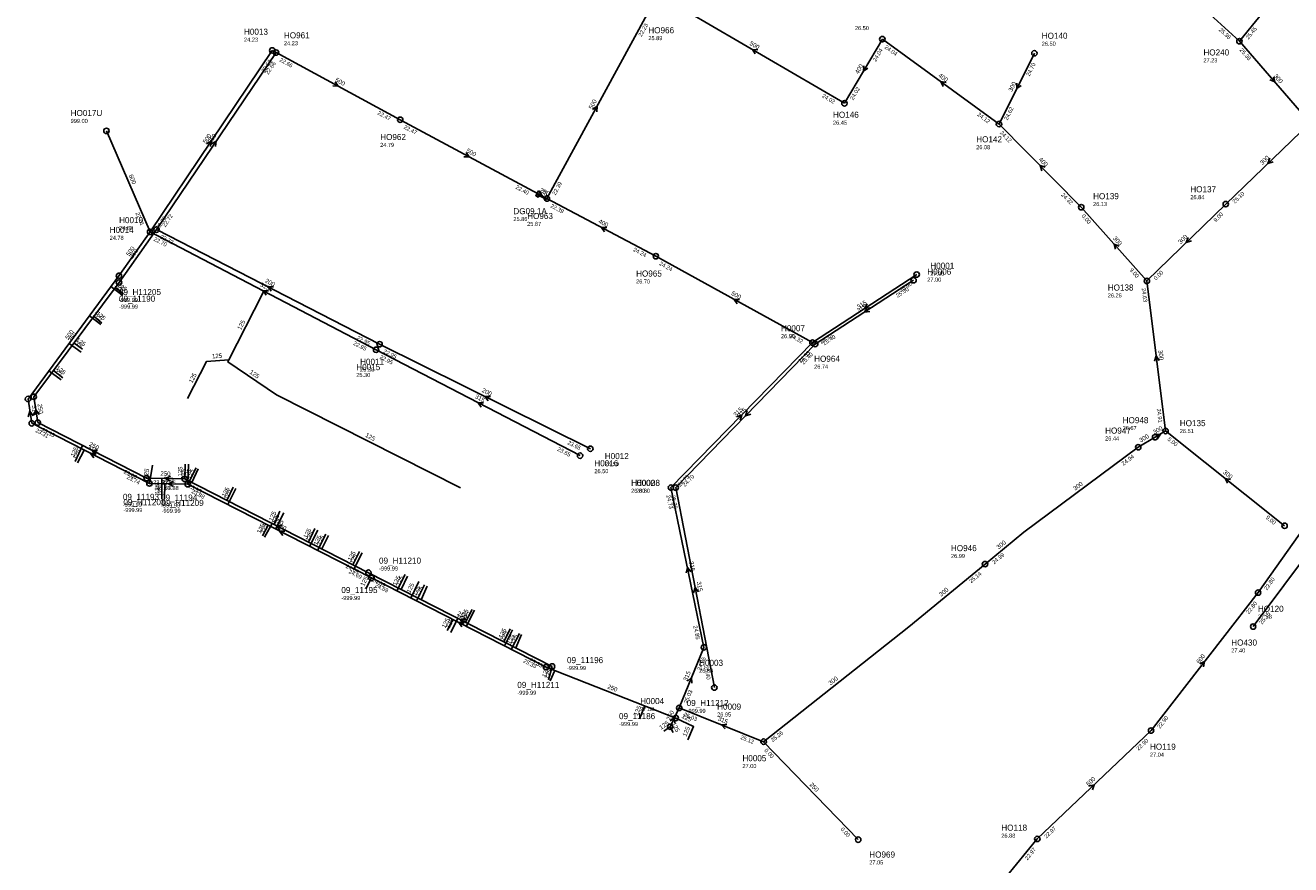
# Model space of a CAD drawing. Header units: metres. Extents: x 179992 to 198392, y 351761 to 369438.
# Tile 83 of 194: x 193270 to 193645, y 358014 to 358262. Entities that reach past the tile are written whole.
import ezdxf

# ---------------------------------------------------------------- set-up
doc = ezdxf.new("R2010")
doc.units = ezdxf.units.M

msp = doc.modelspace()

# ---------------------------------------------------------------- linework, layer by layer
at = {"layer": 'B-WE-RI-GWA-POMPPUT', "linetype": 'Continuous'}
msp.add_lwpolyline([(193422.31, 358213.095), (193421.556, 358211.65), (193422.265, 358211.28), (193423.019, 358212.725), (193422.31, 358213.095)], dxfattribs=at)
at = {"layer": 'B-WE-RI-GWA-RIOOLLEIDING_BETON_300', "linetype": 'Continuous'}
for points in [[(193602.74, 358282.2), (193629.84, 358257.42)], [(193639.37, 358269.07), (193629.84, 358257.42)], [(193629.84, 358257.42), (193650.83, 358233.27)], [(193569.15, 358253.84), (193558.68, 358232.9)], [(193650.83, 358233.27), (193625.79, 358209.17)], [(193602.46, 358186.43), (193583.02, 358208.27)], [(193625.79, 358209.17), (193602.46, 358186.43)], [(193608, 358142), (193602.46, 358186.43)], [(193599.9, 358137.19), (193604.882, 358140.148)], [(193604.882, 358140.148), (193608, 358142)], [(193643.23, 358113.94), (193608, 358142)], [(193554.54, 358102.59), (193566, 358112), (193599.9, 358137.19)], [(193633.918, 358084.095), (193670.218, 358132.65)], [(193489, 358050), (193532, 358084), (193554.54, 358102.59)]]:
    msp.add_lwpolyline(points, dxfattribs=at)
at = {"layer": 'B-WE-RI-GWA-RIOOLLEIDING_BETON_400', "linetype": 'Continuous'}
for points in [[(193524.14, 358258.03), (193512.93, 358239.03)], [(193558.68, 358232.9), (193524.14, 358258.03)], [(193583.02, 358208.27), (193558.68, 358232.9)], [(193424.85, 358210.81), (193457.09, 358193.76)]]:
    msp.add_lwpolyline(points, dxfattribs=at)
at = {"layer": 'B-WE-RI-GWA-RIOOLLEIDING_BETON_500', "linetype": 'Continuous'}
for points in [[(193512.93, 358239.03), (193458.39, 358270.92)], [(193424.85, 358210.81), (193454.54, 358265.46)], [(193344.66, 358254.06), (193381.42, 358234.16)], [(193381.42, 358234.16), (193422.287, 358212.188)], [(193503.45, 358168.16), (193457.09, 358193.76)]]:
    msp.add_lwpolyline(points, dxfattribs=at)
at = {"layer": 'B-WE-RI-GWA-RIOOLLEIDING_BETON_600', "linetype": 'Continuous'}
for points in [[(193635.39, 358094.15), (193664.9, 358135.82)], [(193603.7, 358053.31), (193635.39, 358094.15)], [(193570.02, 358021.21), (193603.7, 358053.31)], [(193536.33, 357980.02), (193570.02, 358021.21)]]:
    msp.add_lwpolyline(points, dxfattribs=at)
at = {"layer": 'B-WE-RI-GWA-RIOOLLEIDING_PVC_250', "linetype": 'Continuous'}
msp.add_lwpolyline([(193422.287, 358212.188), (193424.85, 358210.81)], dxfattribs=at)
at = {"layer": 'B-WE-RI-GWA-RIOOLPUT_INSPECTIEPUT'}
for centre in [(193524.14, 358258.03), (193629.84, 358257.42), (193569.15, 358253.84), (193512.93, 358239.03), (193381.42, 358234.16), (193558.68, 358232.9), (193424.85, 358210.81), (193625.79, 358209.17), (193583.02, 358208.27), (193457.09, 358193.76), (193602.46, 358186.43), (193608, 358142), (193604.88, 358140.15), (193599.9, 358137.19), (193643.23, 358113.94), (193554.54, 358102.59), (193635.39, 358094.15), (193633.92, 358084.09), (193603.7, 358053.31), (193570.02, 358021.21)]:
    msp.add_circle(centre, 0.8, dxfattribs=at)
at = {"layer": 'B-WE-RI-GWA_STROMINGSRICHTING'}
for points in [[(193487.27, 358254.87), (193485.66, 358254.97), (193486.54, 358253.63)], [(193518.65, 358250.14), (193518.54, 358248.53), (193519.89, 358249.4)], [(193362.12, 358245.43), (193363.04, 358244.11), (193361.43, 358244.16)], [(193543, 358245.2), (193541.41, 358245.47), (193542.15, 358244.04)], [(193563.91, 358244.98), (193563.91, 358243.37), (193565.2, 358244.34)], [(193639.93, 358246.9), (193640.33, 358245.34), (193638.85, 358245.96)], [(193438.37, 358237.21), (193439.7, 358238.14), (193439.64, 358236.53)], [(193400.93, 358224.49), (193401.85, 358223.17), (193400.24, 358223.22)], [(193638.85, 358222.74), (193638.31, 358221.22), (193639.85, 358221.7)], [(193572.37, 358220.07), (193570.85, 358220.59), (193571.35, 358219.05)], [(193422.56, 358212.92), (193423.57, 358211.5), (193421.83, 358211.55)], [(193442.58, 358202.25), (193440.97, 358202.29), (193441.91, 358200.98)], [(193614.65, 358199.32), (193614.12, 358197.8), (193615.66, 358198.29)], [(193594.24, 358196.75), (193592.74, 358197.35), (193593.16, 358195.8)], [(193481.88, 358180.89), (193480.27, 358180.96), (193481.18, 358179.63)], [(193606.12, 358162.88), (193605.23, 358164.21), (193604.69, 358162.7)], [(193604.7, 358140.95), (193606.44, 358141.07), (193605.5, 358139.61)], [(193627.19, 358127.64), (193625.61, 358127.97), (193626.29, 358126.51)], [(193618.09, 358073.03), (193619.55, 358073.73), (193619.23, 358072.15)], [(193585.32, 358036.79), (193586.86, 358037.26), (193586.31, 358035.75)]]:
    msp.add_lwpolyline(points, dxfattribs=at)
at = {"layer": 'B-WE-RI-HWA-KOLKAANSLUITLEIDING_PVC_125', "linetype": 'Continuous'}
for points in [[(193344.746, 358152.724), (193330.393, 358162.46), (193330.695, 358163.053), (193340.627, 358182.565), (193340.958, 358183.428)], [(193318.479, 358151.646), (193324.046, 358162.55), (193330.695, 358163.053)], [(193399.219, 358125.155), (193344.746, 358152.724)]]:
    msp.add_lwpolyline(points, dxfattribs=at)
at = {"layer": 'B-WE-RI-HWA-PERCEELAANSLUITLEIDING_PVC_125', "linetype": 'Continuous'}
for points in [[(193299.254, 358182.129), (193295.774, 358184.738)], [(193292.811, 358173.498), (193289.39, 358176.101)], [(193286.961, 358165.372), (193283.366, 358167.919)], [(193281.079, 358157.121), (193277.42, 358159.86)], [(193285.877, 358132.589), (193287.807, 358136.368)], [(193308.113, 358131.922), (193307.192, 358126.468)], [(193318.722, 358132.206), (193318.508, 358126.245)], [(193320.99, 358131.107), (193318.508, 358126.245)], [(193311.636, 358121.903), (193311.724, 358126.379)], [(193332.776, 358124.966), (193330.342, 358120.201)], [(193346.957, 358117.753), (193344.512, 358112.965)], [(193340.654, 358110.927), (193342.278, 358114.106)], [(193357.042, 358112.67), (193354.569, 358107.829)], [(193359.441, 358111.441), (193356.97, 358106.603)], [(193370.127, 358105.934), (193367.677, 358101.135)], [(193371.263, 358095.308), (193372.882, 358098.477)], [(193382.875, 358099.484), (193380.4, 358094.638)], [(193386.928, 358097.411), (193384.515, 358092.536)], [(193388.652, 358096.449), (193386.212, 358091.67)], [(193403.396, 358088.908), (193400.96, 358084.138)], [(193395.352, 358082.925), (193397.003, 358086.159)], [(193414.675, 358083.112), (193412.254, 358078.37)], [(193416.708, 358082.073), (193414.287, 358077.332)], [(193425.84, 358067.98), (193427.158, 358071.064)], [(193452.206, 358056.759), (193453.838, 358060.595)], [(193466.559, 358050.521), (193468.252, 358054.48), (193463, 358057)]]:
    msp.add_lwpolyline(points, dxfattribs=at)
at = {"layer": 'B-WE-RI-HWA-RIOOLLEIDING', "linetype": 'Continuous'}
for points in [[(193307.36, 358200.96), (193374.26, 358166.05)], [(193533.38, 358186.63), (193504.29, 358167.74)], [(193374.26, 358166.05), (193434.65, 358134.7)], [(193504.29, 358167.74), (193463.002, 358125.24)], [(193463.002, 358125.24), (193474.41, 358066.02)]]:
    msp.add_lwpolyline(points, dxfattribs=at)
at = {"layer": 'B-WE-RI-HWA-RIOOLLEIDING_BETON_500', "linetype": 'Continuous'}
for points in [[(193307.36, 358200.96), (193343.53, 358254.67)], [(193343.53, 358254.67), (193344.66, 358254.06)], [(193298.141, 358187.951), (193307.36, 358200.96)], [(193271.233, 358151.473), (193298.141, 358187.951)]]:
    msp.add_lwpolyline(points, dxfattribs=at)
at = {"layer": 'B-WE-RI-HWA-RIOOLLEIDING_BETON_600', "linetype": 'Continuous'}
msp.add_lwpolyline([(193307.36, 358200.96), (193294.453, 358230.873)], dxfattribs=at)
at = {"layer": 'B-WE-RI-HWA-RIOOLLEIDING_PVC_250', "linetype": 'Continuous'}
for points in [[(193372.882, 358098.477), (193318.508, 358126.245)], [(193424.585, 358072.073), (193372.882, 358098.477)], [(193463, 358057), (193424.585, 358072.073)]]:
    msp.add_lwpolyline(points, dxfattribs=at)
at = {"layer": 'B-WE-RI-HWA-RIOOLLEIDING_PVC_315', "linetype": 'Continuous'}
for points in [[(193272.332, 358144.272), (193271.233, 358151.473)], [(193307.192, 358126.468), (193272.332, 358144.272)], [(193318.508, 358126.245), (193307.192, 358126.468)]]:
    msp.add_lwpolyline(points, dxfattribs=at)
at = {"layer": 'B-WE-RI-HWA-RIOOLPUT_INSPECTIEPUT'}
for centre in [(193343.53, 358254.67), (193344.66, 358254.06), (193294.45, 358230.87), (193307.36, 358200.96), (193298.14, 358187.95), (193533.38, 358186.63), (193374.26, 358166.05), (193504.29, 358167.74), (193271.23, 358151.47), (193272.33, 358144.27), (193434.65, 358134.7), (193307.19, 358126.47), (193318.51, 358126.24), (193463, 358125.24), (193372.88, 358098.48), (193424.58, 358072.07), (193474.41, 358066.02), (193463, 358057)]:
    msp.add_circle(centre, 0.8, dxfattribs=at)
at = {"layer": 'B-WE-RI-HWA_STROMINGSRICHTING'}
for points in [[(193324.04, 358227.02), (193325.45, 358227.82), (193325.24, 358226.22)], [(193342.42, 358183.48), (193340.81, 358183.51), (193341.75, 358182.2)], [(193519.65, 358178.57), (193518.84, 358177.18), (193520.43, 358177.37)], [(193406.06, 358150.35), (193404.46, 358150.38), (193405.4, 358149.07)], [(193272.79, 358146.45), (193271.78, 358147.87), (193271.25, 358146.21)], [(193484.13, 358148.02), (193483.65, 358146.49), (193485.17, 358147.02)], [(193291.37, 358135.36), (193289.76, 358135.37), (193290.72, 358134.07)], [(193314.3, 358127.05), (193312.85, 358126.36), (193314.28, 358125.61)], [(193347.3, 358112.35), (193345.7, 358112.36), (193346.65, 358111.06)], [(193469.69, 358094.35), (193468.71, 358095.63), (193468.27, 358094.08)], [(193400.34, 358085.26), (193398.73, 358085.28), (193399.69, 358083.98)]]:
    msp.add_lwpolyline(points, dxfattribs=at)
at = {"layer": 'B-WE-RI-PERSLEIDING_PE_75', "linetype": 'Continuous'}
msp.add_lwpolyline([(193422.287, 358212.188), (193422.155, 358211.958), (193424.713, 358210.564), (193424.85, 358210.81)], dxfattribs=at)
at = {"layer": 'B-WE-RI-VWA-PERCEELAANSLUITLEIDING_PVC_125', "linetype": 'Continuous'}
for points in [[(193299.496, 358182.573), (193297.068, 358184.445)], [(193293.131, 358173.931), (193290.721, 358176.02)], [(193287.368, 358166.259), (193284.818, 358168.075)], [(193281.564, 358157.786), (193278.738, 358159.918)], [(193285.226, 358132.922), (193287.343, 358137.738)], [(193317.773, 358132.17), (193317.626, 358127.818)], [(193310.853, 358121.916), (193310.857, 358127.927)], [(193321.603, 358130.747), (193319.774, 358126.721)], [(193331.974, 358125.324), (193330.108, 358121.446)], [(193345.767, 358118.308), (193344.101, 358114.311)], [(193341.192, 358110.547), (193343.504, 358114.63)], [(193356.172, 358113.123), (193354.232, 358109.113)], [(193360.205, 358111.089), (193358.255, 358107.08)], [(193369.356, 358106.311), (193367.346, 358102.414)], [(193383.557, 358099.058), (193381.698, 358095.097)], [(193389.386, 358096.041), (193387.645, 358092.018)], [(193396.373, 358082.33), (193398.455, 358086.54)], [(193402.759, 358089.167), (193400.773, 358085.346)], [(193413.951, 358083.389), (193412.047, 358079.597)], [(193417.352, 358081.757), (193415.68, 358077.747)], [(193425.265, 358068.292), (193426.375, 358072.282)], [(193459.46, 358053.124), (193461.33, 358054.43)], [(193462.171, 358052.751), (193461.33, 358054.43)]]:
    msp.add_lwpolyline(points, dxfattribs=at)
at = {"layer": 'B-WE-RI-VWA-RIOOLLEIDING', "linetype": 'Continuous'}
for points in [[(193534.31, 358188.32), (193503.45, 358168.16)], [(193503.45, 358168.16), (193461.56, 358125.24)], [(193461.56, 358125.24), (193471.3, 358077.94)], [(193471.3, 358077.94), (193464, 358060)], [(193464, 358060), (193489, 358050)]]:
    msp.add_lwpolyline(points, dxfattribs=at)
at = {"layer": 'B-WE-RI-VWA-RIOOLLEIDING_PVC_200', "linetype": 'Continuous'}
for points in [[(193309.27, 358201.62), (193375.32, 358167.69)], [(193375.32, 358167.69), (193437.7, 358136.75)]]:
    msp.add_lwpolyline(points, dxfattribs=at)
at = {"layer": 'B-WE-RI-VWA-RIOOLLEIDING_PVC_250', "linetype": 'Continuous'}
for points in [[(193344.66, 358254.06), (193309.27, 358201.62)], [(193298.169, 358185.969), (193309.27, 358201.62)], [(193272.916, 358152.12), (193298.169, 358185.969)], [(193274.122, 358144.48), (193272.916, 358152.12)], [(193306.311, 358128.041), (193274.122, 358144.48)], [(193317.626, 358127.818), (193306.311, 358128.041)], [(193372.001, 358100.05), (193317.626, 358127.818)], [(193426.375, 358072.282), (193372.001, 358100.05)], [(193461.33, 358054.43), (193464, 358060)], [(193517, 358021), (193489, 358050)]]:
    msp.add_lwpolyline(points, dxfattribs=at)
at = {"layer": 'B-WE-RI-VWA-RIOOLPUT_INSPECTIEPUT'}
for centre in [(193309.27, 358201.62), (193534.31, 358188.32), (193298.17, 358185.97), (193503.45, 358168.16), (193375.32, 358167.69), (193272.92, 358152.12), (193274.12, 358144.48), (193437.7, 358136.75), (193306.31, 358128.04), (193317.63, 358127.82), (193461.56, 358125.24), (193372, 358100.05), (193471.3, 358077.94), (193426.38, 358072.28), (193464, 358060), (193461.33, 358054.43), (193489, 358050), (193517, 358021)]:
    msp.add_circle(centre, 0.8, dxfattribs=at)
at = {"layer": 'B-WE-RI-VWA_STROMINGSRICHTING'}
for points in [[(193325.56, 358227.05), (193326.96, 358227.84), (193326.76, 358226.24)], [(193343.9, 358184.64), (193342.29, 358184.66), (193343.25, 358183.36)], [(193519.69, 358179.63), (193518.88, 358178.24), (193520.48, 358178.42)], [(193408.12, 358152.23), (193406.51, 358152.22), (193407.48, 358150.94)], [(193274.53, 358146.88), (193273.52, 358148.3), (193272.99, 358146.64)], [(193480.98, 358146.17), (193482.51, 358146.7), (193482.01, 358145.17)], [(193291.83, 358136.25), (193290.22, 358136.26), (193291.17, 358134.96)], [(193313.42, 358128.62), (193311.97, 358127.93), (193313.39, 358127.18)], [(193346.42, 358113.92), (193344.81, 358113.93), (193345.77, 358112.64)], [(193467.43, 358100.32), (193466.43, 358101.59), (193466.02, 358100.03)], [(193400.8, 358086.15), (193399.19, 358086.17), (193400.14, 358084.87)], [(193466.44, 358067.91), (193467.65, 358068.97), (193467.77, 358067.36)], [(193461.29, 358056.15), (193462.66, 358057.21), (193462.69, 358055.47)], [(193478.1, 358055.13), (193476.5, 358055), (193477.57, 358053.8)]]:
    msp.add_lwpolyline(points, dxfattribs=at)

# ---------------------------------------------------------------- texts
at = {"layer": 'B-WE-RI-GWA_AFM'}
for s, rotation, p in [('500', -30.32, (193484.71, 358256.42)), ('400', 59.46, (193517.06, 358247.58)), ('400', -36.04, (193540.6, 358247.01)), ('300', -49, (193639.9, 358247.04)), ('500', -28.43, (193362.04, 358245.56)), ('300', 63.43, (193562.52, 358242.32)), ('500', 61.49, (193438.25, 358237.12)), ('500', -28.26, (193400.85, 358224.62)), ('400', -45.34, (193570.3, 358222.27)), ('300', 43.9, (193636.65, 358220.69)), ('250', -28.26, (193422.56, 358212.94)), ('400', -27.87, (193439.96, 358203.69)), ('300', -48.33, (193592.29, 358199.02)), ('300', 44.27, (193612.47, 358197.28)), ('500', -28.91, (193479.28, 358182.4)), ('300', -82.89, (193605.82, 358165.88)), ('300', 30.71, (193604.7, 358140.95)), ('300', 30.7, (193600.65, 358138.55)), ('300', -38.54, (193624.88, 358129.55)), ('300', 36.61, (193581.24, 358124.28)), ('300', 39.39, (193558.57, 358106.88)), ('300', 39.51, (193541.57, 358092.88)), ('600', 52.19, (193617.98, 358072.98)), ('300', 38.33, (193508.8, 358066.64)), ('600', 43.62, (193585.2, 358036.75))]:
    msp.add_text(s, height=1.3, rotation=rotation, dxfattribs=at).set_placement(p)
at = {"layer": 'B-WE-RI-GWA_BOB'}
for s, rotation, p in [('22.23', 61.49, (193452.88, 358258.63)), ('25.38', -42.44, (193623.61, 358260.68)), ('25.45', 50.72, (193632.5, 358257.83)), ('24.04', 59.46, (193522.23, 358251.26)), ('24.04', -36.04, (193524.7, 358255.4)), ('25.38', -49, (193629.79, 358254.73)), ('22.66', -28.43, (193345.56, 358251.52)), ('24.70', 63.43, (193567.72, 358246.95)), ('24.02', 59.46, (193515.5, 358239.84)), ('24.02', -30.32, (193506.15, 358240.91)), ('22.47', -28.43, (193374.58, 358235.81)), ('24.12', -36.04, (193552.12, 358235.45)), ('24.62', 63.43, (193561.18, 358233.88)), ('22.47', -28.26, (193382.33, 358231.63)), ('24.12', -45.34, (193558.81, 358230.21)), ('22.40', -28.26, (193415.45, 358213.82)), ('22.39', 61.49, (193427.39, 358211.71)), ('24.32', -45.34, (193576.96, 358211.84)), ('25.10', 43.9, (193628.48, 358209.26)), ('22.39', -27.87, (193425.78, 358208.28)), ('0.00', -48.33, (193583.01, 358205.58)), ('9.00', 44.27, (193622.86, 358203.8)), ('24.24', -27.87, (193450.24, 358195.35)), ('24.24', -28.91, (193457.97, 358191.22)), ('9.00', -48.33, (193597.23, 358189.6)), ('0.00', 44.27, (193605.15, 358186.54)), ('24.63', -82.89, (193600.92, 358184.22)), ('24.32', -28.91, (193496.63, 358169.87)), ('24.91', -82.89, (193605.37, 358148.53)), ('5.00', -38.54, (193608.44, 358139.35)), ('24.94', 36.61, (193595.52, 358131.69)), ('9.00', -38.54, (193637.54, 358116.17)), ('24.99', 39.39, (193557.23, 358102.47)), ('25.14', 39.51, (193550.44, 358096.87)), ('22.80', 54.69, (193638.01, 358094.74)), ('22.80', 52.19, (193632.64, 358087.67)), ('25.15', 53.22, (193636.56, 358084.62)), ('22.90', 52.19, (193606.35, 358053.79)), ('25.26', 38.33, (193491.69, 358049.83)), ('22.90', 43.62, (193600.02, 358047.32)), ('22.97', 43.62, (193572.71, 358021.29)), ('22.97', 50.72, (193567.11, 358014.81))]:
    msp.add_text(s, height=1.2, rotation=rotation, dxfattribs=at).set_placement(p)
at = {"layer": 'B-WE-RI-GWA_PUTDEKSELNIVEAU'}
for s, p in [('25.89', (193454.87, 358257.73)), ('26.50', (193516.02, 358260.7)), ('26.50', (193571.33, 358256.08)), ('27.23', (193619.19, 358251.15)), ('26.45', (193509.54, 358232.7)), ('24.79', (193375.49, 358226.12)), ('26.08', (193551.93, 358225.44)), ('26.84', (193615.32, 358210.64)), ('26.13', (193586.53, 358208.6)), ('25.86', (193414.92, 358204.15)), ('25.87', (193419, 358202.73)), ('26.70', (193451.24, 358185.68)), ('26.26', (193590.87, 358181.54)), ('26.67', (193595.28, 358142.26)), ('26.51', (193612.2, 358141.39)), ('26.44', (193590.09, 358139.18)), ('26.99', (193544.45, 358104.38)), ('27.38', (193635.31, 358086.41)), ('27.40', (193627.43, 358076.42)), ('27.04', (193603.37, 358045.58)), ('26.88', (193559.37, 358021.6))]:
    msp.add_text(s, height=1.2, dxfattribs=at).set_placement(p)
at = {"layer": 'B-WE-RI-GWA_PUTNUMMER'}
for s, p in [('HO966', (193454.87, 358259.77)), ('HO140', (193571.33, 358258.12)), ('HO240', (193619.19, 358253.19)), ('HO146', (193509.54, 358234.74)), ('HO962', (193375.49, 358228.16)), ('HO142', (193551.93, 358227.48)), ('HO137', (193615.32, 358212.68)), ('HO139', (193586.53, 358210.64)), ('DG09.1A', (193414.92, 358206.19)), ('HO963', (193419, 358204.77)), ('HO965', (193451.24, 358187.72)), ('HO138', (193590.87, 358183.58)), ('HO947', (193590.09, 358141.22)), ('HO948', (193595.28, 358144.3)), ('HO135', (193612.2, 358143.43)), ('HO946', (193544.45, 358106.42)), ('HO120', (193635.31, 358088.45)), ('HO430', (193627.43, 358078.46)), ('HO119', (193603.37, 358047.62)), ('HO118', (193559.37, 358023.64))]:
    msp.add_text(s, height=1.8, dxfattribs=at).set_placement(p)
at = {"layer": 'B-WE-RI-HWA_AFM'}
for s, rotation, p in [('500', 56.04, (193323.92, 358226.97)), ('600', -66.66, (193301, 358217.65)), ('500', 54.68, (193301.21, 358193.64)), ('125', -36.86, (193296.73, 358185)), ('315', -27.56, (193339.78, 358184.91)), ('125', -37.27, (193290.33, 358176.37)), ('315', 33, (193517.09, 358177)), ('125', 63.02, (193334.26, 358171.79)), ('500', 53.59, (193283.14, 358168.93)), ('125', -35.32, (193284.34, 358168.2)), ('125', 4.33, (193325.75, 358163.47)), ('125', -36.82, (193278.47, 358160.06)), ('125', 62.95, (193319.87, 358156.07)), ('125', -34.15, (193336.7, 358159.11)), ('315', -27.43, (193403.42, 358151.79)), ('315', -81.32, (193272.32, 358149.52)), ('315', 45.83, (193481.99, 358145.92)), ('125', -26.84, (193370.95, 358140.35)), ('125', 62.95, (193285.45, 358133.45)), ('315', -27.05, (193288.73, 358136.79)), ('125', 80.42, (193306.62, 358127.79)), ('315', -1.13, (193311.3, 358127.15)), ('125', 87.94, (193317.77, 358127.68)), ('125', 62.96, (193318.35, 358127.67)), ('125', 88.87, (193310.88, 358122.61)), ('125', 62.94, (193330.16, 358121.57)), ('125', 62.95, (193344.34, 358114.32)), ('125', 62.94, (193340.07, 358111.51)), ('250', -27.05, (193344.65, 358113.79)), ('125', 62.94, (193354.41, 358109.23)), ('125', 62.94, (193356.81, 358108.01)), ('125', 62.95, (193367.51, 358102.51)), ('125', 62.94, (193370.68, 358095.89)), ('125', 62.95, (193380.24, 358096.04)), ('125', 63.67, (193384.33, 358093.91)), ('125', 62.95, (193386.04, 358093.04)), ('315', -79.1, (193469.17, 358097.3)), ('125', 62.96, (193394.77, 358083.51)), ('250', -27.05, (193397.7, 358086.69)), ('125', 62.95, (193400.77, 358085.51)), ('125', 62.95, (193412.07, 358079.73)), ('125', 62.95, (193414.1, 358078.67)), ('125', 66.86, (193425.17, 358068.4)), ('250', -21.42, (193442.63, 358065.82)), ('125', 66.95, (193451.69, 358057.56)), ('125', -25.63, (193464.56, 358057.14)), ('125', 66.85, (193466.08, 358051.37))]:
    msp.add_text(s, height=1.3, rotation=rotation, dxfattribs=at).set_placement(p)
at = {"layer": 'B-WE-RI-HWA_BOB'}
for s, rotation, p in [('22.52', 56.04, (193341.22, 358248.02)), ('22.61', -66.66, (193303.01, 358206.49)), ('22.70', 56.04, (193309.97, 358201.61)), ('22.70', -27.56, (193308.3, 358198.44)), ('25.50', 33, (193528.66, 358181.42)), ('25.40', 33, (193506.95, 358167.32)), ('22.95', -27.56, (193367.4, 358167.6)), ('25.40', 45.83, (193500.84, 358161.61)), ('22.95', -27.43, (193375.21, 358163.53)), ('23.31', -27.05, (193273.29, 358141.76)), ('23.65', -27.43, (193427.79, 358136.24)), ('23.74', -27.05, (193300.32, 358127.96)), ('24.70', 45.83, (193465.69, 358125.42)), ('23.74', -1.13, (193309.16, 358124.63)), ('23.88', -1.13, (193311.67, 358124.58)), ('23.88', -27.05, (193319.47, 358123.73)), ('25.20', -79.1, (193461.61, 358122.94)), ('24.69', -27.05, (193366.01, 358099.97)), ('24.69', -27.05, (193373.84, 358095.96)), ('25.33', -27.05, (193417.71, 358073.56)), ('25.40', -79.1, (193471.36, 358072.36))]:
    msp.add_text(s, height=1.2, rotation=rotation, dxfattribs=at).set_placement(p)
at = {"layer": 'B-WE-RI-HWA_PUTDEKSELNIVEAU'}
for s, p in [('24.23', (193335.17, 358257.29)), ('24.23', (193346.99, 358256.22)), ('999.00', (193283.86, 358233.22)), ('24.78', (193295.4, 358198.6)), ('27.00', (193537.45, 358186.23)), ('-999.99', (193298.14, 358180.21)), ('26.90', (193494.13, 358169.48)), ('25.30', (193368.41, 358157.97)), ('26.50', (193438.89, 358129.51)), ('26.80', (193451.21, 358123.7)), ('-999.99', (193299.47, 358117.99)), ('-999.99', (193310.79, 358117.77)), ('-999.99', (193375.14, 358100.68)), ('-999.99', (193416.08, 358063.88)), ('-999.99', (193466.21, 358058.53)), ('26.95', (193475.24, 358057.45))]:
    msp.add_text(s, height=1.2, dxfattribs=at).set_placement(p)
at = {"layer": 'B-WE-RI-HWA_PUTNUMMER'}
for s, p in [('H0013', (193335.17, 358259.33)), ('HO961', (193346.99, 358258.26)), ('HO017U', (193283.86, 358235.26)), ('H0014', (193295.4, 358200.64)), ('H0006', (193537.45, 358188.27)), ('09_H11205', (193298.14, 358182.25)), ('H0007', (193494.13, 358171.52)), ('H0015', (193368.41, 358160.01)), ('H0016', (193438.89, 358131.55)), ('H0008', (193451.21, 358125.74)), ('09_H11208', (193299.47, 358120.03)), ('09_H11209', (193310.79, 358119.81)), ('09_H11210', (193375.14, 358102.72)), ('09_H11211', (193416.08, 358065.92)), ('09_H11212', (193466.21, 358060.57)), ('H0009', (193475.24, 358059.49))]:
    msp.add_text(s, height=1.8, dxfattribs=at).set_placement(p)
at = {"layer": 'B-WE-RI-PERSLEIDING_AFM'}
msp.add_text('75', height=1.3, rotation=-28.59, dxfattribs=at).set_placement((193422.9, 358212.43))
at = {"layer": 'B-WE-RI-VWA_AFM'}
for s, rotation, p in [('250', 55.99, (193325.45, 358227)), ('250', 54.65, (193302.18, 358192.95)), ('125', -37.63, (193297.52, 358185.06)), ('200', -27.19, (193341.26, 358186.07)), ('315', 33.16, (193517.14, 358178.06)), ('125', -40.92, (193291.26, 358176.59)), ('250', 53.28, (193283.98, 358168.25)), ('125', -35.46, (193285.28, 358168.7)), ('125', -37.03, (193279.38, 358160.4)), ('200', -26.38, (193405.47, 358153.61)), ('250', -81.03, (193274.04, 358149.97)), ('315', 45.7, (193480.85, 358146.11)), ('250', -27.05, (193289.18, 358137.66)), ('125', 66.27, (193284.94, 358134.22)), ('125', 88.07, (193316.88, 358128.46)), ('250', -1.13, (193310.42, 358128.75)), ('125', 65.57, (193319.34, 358127.64)), ('125', 89.96, (193310.08, 358123.34)), ('125', 64.3, (193329.67, 358122.31)), ('125', 67.37, (193343.62, 358115.18)), ('250', -27.05, (193343.78, 358115.35)), ('125', 60.48, (193340.9, 358111.63)), ('125', 64.18, (193353.83, 358110.06)), ('125', 64.06, (193357.85, 358108.03)), ('125', 62.72, (193366.93, 358103.36)), ('315', -78.36, (193466.89, 358103.28)), ('125', 64.86, (193381.26, 358095.99)), ('125', 66.6, (193387.17, 358092.9)), ('125', 63.69, (193396.02, 358083.38)), ('250', -27.05, (193398.15, 358087.57)), ('125', 62.54, (193400.35, 358086.23)), ('125', 63.34, (193411.6, 358080.44)), ('125', 67.37, (193415.2, 358078.61)), ('125', 74.45, (193424.64, 358068.99)), ('315', 67.86, (193466.34, 358067.83)), ('250', 64.39, (193461.3, 358056.15)), ('315', -21.8, (193475.34, 358056.32)), ('125', 34.93, (193458.66, 358053.51)), ('125', -63.39, (193461.74, 358055.35)), ('250', -46.01, (193502.48, 358037.17))]:
    msp.add_text(s, height=1.3, rotation=rotation, dxfattribs=at).set_placement(p)
at = {"layer": 'B-WE-RI-VWA_BOB'}
for s, rotation, p in [('22.66', 55.99, (193342.35, 358247.42)), ('22.72', 55.99, (193311.88, 358202.27)), ('22.72', -27.19, (193310.23, 358199.11)), ('25.60', 33.16, (193529.6, 358183.09)), ('22.95', -27.19, (193368.45, 358169.2)), ('24.32', 33.16, (193506.11, 358167.75)), ('22.95', -26.38, (193376.31, 358165.19)), ('24.53', 45.7, (193499.99, 358162.04)), ('23.35', -27.05, (193275.08, 358141.97)), ('23.65', -26.38, (193430.81, 358138.16)), ('23.80', -27.05, (193299.44, 358129.53)), ('24.73', 45.7, (193464.25, 358125.41)), ('23.80', -1.13, (193308.28, 358126.2)), ('23.95', -1.13, (193310.79, 358126.15)), ('23.95', -27.05, (193318.59, 358125.31)), ('24.73', -78.36, (193460.2, 358122.92)), ('24.69', -27.05, (193365.13, 358101.54)), ('24.69', -27.05, (193372.96, 358097.54)), ('24.85', -78.36, (193468.17, 358084.24)), ('24.85', 67.86, (193470.4, 358070.96)), ('25.33', -27.05, (193419.5, 358073.77)), ('25.03', 67.86, (193466.42, 358061.17)), ('25.03', -21.8, (193465.19, 358057.59)), ('25.12', -21.8, (193482.02, 358050.85)), ('0.00', -46.01, (193489.09, 358047.31)), ('0.00', -46.01, (193511.65, 358023.95))]:
    msp.add_text(s, height=1.2, rotation=rotation, dxfattribs=at).set_placement(p)
at = {"layer": 'B-WE-RI-VWA_PUTDEKSELNIVEAU'}
for s, p in [('24.80', (193298.19, 358201.5)), ('27.00', (193538.34, 358187.99)), ('-999.99', (193298.17, 358178.23)), ('26.74', (193503.95, 358160.45)), ('25.30', (193369.54, 358159.57)), ('26.50', (193441.98, 358131.63)), ('26.80', (193449.77, 358123.7)), ('-999.99', (193299.31, 358119.56)), ('-999.99', (193310.62, 358119.34)), ('-999.99', (193363.99, 358091.97)), ('-999.99', (193430.79, 358071.22)), ('26.88', (193469.9, 358070.41)), ('27.00', (193452.45, 358059.09)), ('-999.99', (193446.19, 358054.64)), ('27.00', (193482.72, 358042.18)), ('27.05', (193520.27, 358013.65))]:
    msp.add_text(s, height=1.2, dxfattribs=at).set_placement(p)
at = {"layer": 'B-WE-RI-VWA_PUTNUMMER'}
for s, p in [('H0010', (193298.19, 358203.54)), ('H0001', (193538.34, 358190.03)), ('09_11190', (193298.17, 358180.27)), ('H0011', (193369.54, 358161.61)), ('HO964', (193503.95, 358162.49)), ('H0012', (193441.98, 358133.67)), ('H0002', (193449.77, 358125.74)), ('09_11193', (193299.31, 358121.6)), ('09_11194', (193310.62, 358121.38)), ('09_11195', (193363.99, 358094.01)), ('09_11196', (193430.79, 358073.26)), ('H0003', (193469.9, 358072.45)), ('H0004', (193452.45, 358061.13)), ('09_11186', (193446.19, 358056.68)), ('H0005', (193482.72, 358044.22)), ('HO969', (193520.27, 358015.69))]:
    msp.add_text(s, height=1.8, dxfattribs=at).set_placement(p)

doc.saveas('drawing.dxf')
